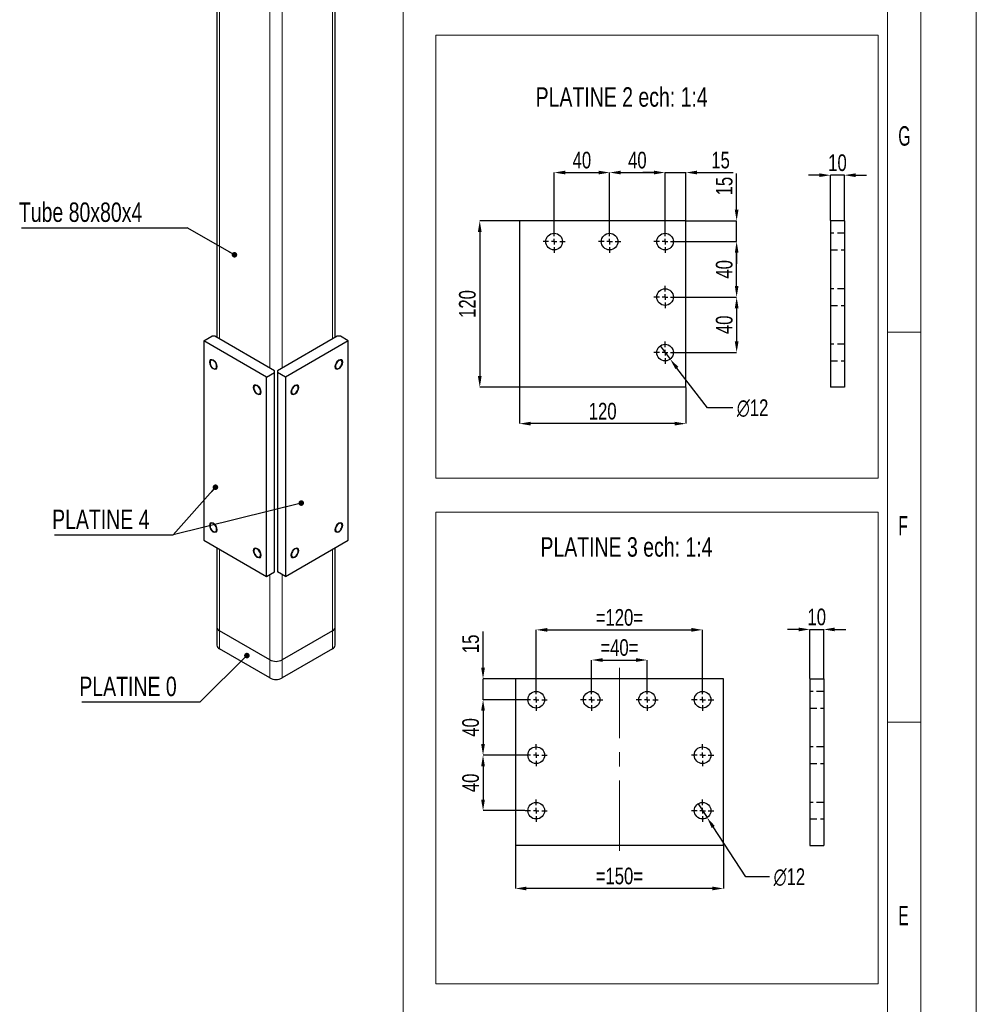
# Model space of a CAD drawing. Header units: millimetres. Extents: x 0 to 841, y 0 to 594.
# Tile 12 of 13: x 669 to 841, y 316 to 494. Entities that reach past the tile are written whole.
import ezdxf

# ---------------------------------------------------------------- set-up
doc = ezdxf.new("R2010")
doc.units = ezdxf.units.MM
doc.header["$PDSIZE"] = -1
doc.linetypes.add('CENTERX2', pattern=[20.32, 12.7, -2.54, 2.54, -2.54])
doc.linetypes.add('HIDDEN', pattern=[1.905, 1.27, -0.635])
for name, color, linetype in [('COTES', 1, 'Continuous'), ('NOTES', 6, 'Continuous'), ('TRAIT-FINS', 9, 'Continuous'), ('TRAIT-MIXTES', 3, 'CENTERX2'), ('TRAIT-TIRET', 2, 'HIDDEN')]:
    doc.layers.add(name, color=color, linetype=linetype)
doc.layers.add('TRAIT-FORT', color=4, linetype='Continuous', lineweight=25)
doc.styles.add('SLDTEXTSTYLE0', font='TXT', dxfattribs={"width": 0.75})
doc.styles.add('SLDTEXTSTYLE1', font='TXT', dxfattribs={"width": 0.605})
doc.dimstyles.new('SLDDIMSTYLE1', dxfattribs={"dimtxt": 3, "dimasz": 2, "dimexe": 0, "dimexo": 0.0625, "dimgap": 0.75, "dimtad": 1, "dimlfac": 4, "dimrnd": 1e-09, "dimzin": 12, "dimdsep": 46, "dimtxsty": 'SLDTEXTSTYLE0', "dimsah": 1, "dimcen": 0.09, "dimadec": 0, "dimazin": 3, "dimtfac": 1, "dimtofl": 0, "dimtmove": 0, "dimatfit": 3, "dimfxl": 1, "dimfrac": 2, "dimtolj": 1, "dimtzin": 12, "dimarcsym": 0})
doc.dimstyles.new('SLDDIMSTYLE2', dxfattribs={"dimtxt": 3, "dimasz": 2, "dimexe": 0, "dimexo": 0.0625, "dimgap": 0.75, "dimtad": 1, "dimlfac": 4, "dimrnd": 1e-09, "dimzin": 12, "dimdsep": 46, "dimtxsty": 'SLDTEXTSTYLE0', "dimsah": 1, "dimcen": 0.09, "dimadec": 0, "dimazin": 3, "dimtfac": 1, "dimtmove": 0, "dimatfit": 0, "dimfxl": 1, "dimfrac": 2, "dimtolj": 1, "dimtzin": 12, "dimarcsym": 0})
doc.dimstyles.new('SLDDIMSTYLE3', dxfattribs={"dimtxt": 3, "dimasz": 2, "dimexe": 0, "dimexo": 0.0625, "dimgap": 0.75, "dimtad": 0, "dimtih": 1, "dimtoh": 1, "dimlfac": 4, "dimrnd": 1e-09, "dimzin": 12, "dimdsep": 46, "dimtxsty": 'SLDTEXTSTYLE0', "dimblk1": 'NONE', "dimsah": 1, "dimcen": 0, "dimadec": 0, "dimazin": 3, "dimtfac": 1, "dimtmove": 0, "dimatfit": 3, "dimldrblk": 'NONE', "dimfxl": 1, "dimfrac": 2, "dimtolj": 1, "dimtzin": 12, "dimarcsym": 0})
doc.dimstyles.new('SLDDIMSTYLE9', dxfattribs={"dimtxt": 0.18, "dimasz": 1, "dimexe": 0, "dimexo": 0.0625, "dimgap": 0, "dimtad": 0, "dimtih": 1, "dimtoh": 1, "dimdec": 0, "dimrnd": 1e-09, "dimzin": 0, "dimdsep": 46, "dimtxsty": 'Standard', "dimblk1": 'DOT', "dimblk2": 'DOT', "dimsah": 1, "dimcen": 0.09, "dimadec": 0, "dimazin": 0, "dimtfac": 1, "dimtdec": 0, "dimtofl": 0, "dimtmove": 0, "dimatfit": 3, "dimldrblk": 'DOT', "dimfxl": 1, "dimfrac": 2, "dimtolj": 1, "dimtzin": 0, "dimarcsym": 0})

# ---------------------------------------------------------------- blocks, each defined once
blk = doc.blocks.new('_D_65')
at = {"layer": 'COTES', "color": 0, "lineweight": -2, "transparency": 16777216}
for p, q in [((764.89, 455.84), (764.89, 466.22)), ((766.89, 466.22), (772.89, 466.22)), ((774.89, 455.84), (774.89, 466.22))]:
    blk.add_line(p, q, dxfattribs=at)
at = {"layer": 'COTES', "color": 0, "transparency": 16777216}
for points in [[(766.89, 466.56), (766.89, 465.89), (764.89, 466.22)], [(772.89, 466.56), (772.89, 465.89), (774.89, 466.22)]]:
    blk.add_solid(points, dxfattribs=at)
at = {"layer": 'Defpoints', "color": 0, "transparency": 16777216}
for p in [(774.89, 466.22), (764.89, 455.78), (774.89, 455.78)]:
    blk.add_point(p, dxfattribs=at)
at = {"layer": 'COTES', "color": 0, "transparency": 16777216, "insert": (769.89, 469.97), "char_height": 3, "attachment_point": 2, "style": 'SLDTEXTSTYLE0'}
blk.add_mtext('\\A1;40', dxfattribs=at)
blk = doc.blocks.new('_D_66')
at = {"layer": 'COTES', "color": 0, "lineweight": -2, "transparency": 16777216}
for p, q in [((774.89, 455.84), (774.89, 466.22)), ((776.89, 466.22), (782.89, 466.22)), ((784.89, 455.84), (784.89, 466.22))]:
    blk.add_line(p, q, dxfattribs=at)
at = {"layer": 'COTES', "color": 0, "transparency": 16777216}
for points in [[(776.89, 466.56), (776.89, 465.89), (774.89, 466.22)], [(782.89, 466.56), (782.89, 465.89), (784.89, 466.22)]]:
    blk.add_solid(points, dxfattribs=at)
at = {"layer": 'Defpoints', "color": 0, "transparency": 16777216}
for p in [(784.89, 466.22), (774.89, 455.78), (784.89, 455.78)]:
    blk.add_point(p, dxfattribs=at)
at = {"layer": 'COTES', "color": 0, "transparency": 16777216, "insert": (779.89, 469.97), "char_height": 3, "attachment_point": 2, "style": 'SLDTEXTSTYLE0'}
blk.add_mtext('\\A1;40', dxfattribs=at)
blk = doc.blocks.new('_D_67')
at = {"layer": 'COTES', "color": 0, "lineweight": -2, "transparency": 16777216}
for p, q in [((782.89, 466.22), (780.89, 466.22)), ((784.89, 455.84), (784.89, 466.22)), ((784.89, 466.22), (788.64, 466.22)), ((788.64, 457.59), (788.64, 466.22)), ((790.64, 466.22), (797.14, 466.22))]:
    blk.add_line(p, q, dxfattribs=at)
at = {"layer": 'COTES', "color": 0, "transparency": 16777216}
for points in [[(782.89, 466.56), (782.89, 465.89), (784.89, 466.22)], [(790.64, 466.56), (790.64, 465.89), (788.64, 466.22)]]:
    blk.add_solid(points, dxfattribs=at)
at = {"layer": 'Defpoints', "color": 0, "transparency": 16777216}
for p in [(788.64, 466.22), (788.64, 457.53), (784.89, 455.78)]:
    blk.add_point(p, dxfattribs=at)
at = {"layer": 'COTES', "color": 0, "transparency": 16777216, "insert": (794.89, 469.97), "char_height": 3, "attachment_point": 2, "style": 'SLDTEXTSTYLE0'}
blk.add_mtext('\\A1;15', dxfattribs=at)
blk = doc.blocks.new('_D_68')
at = {"layer": 'COTES', "color": 0, "lineweight": -2, "transparency": 16777216}
for p, q in [((786.95, 443.78), (797.79, 443.78)), ((797.79, 441.78), (797.79, 435.78)), ((786.95, 433.78), (797.79, 433.78))]:
    blk.add_line(p, q, dxfattribs=at)
at = {"layer": 'COTES', "color": 0, "transparency": 16777216}
for points in [[(797.46, 441.78), (798.13, 441.78), (797.79, 443.78)], [(797.46, 435.78), (798.13, 435.78), (797.79, 433.78)]]:
    blk.add_solid(points, dxfattribs=at)
at = {"layer": 'Defpoints', "color": 0, "transparency": 16777216}
for p in [(786.89, 443.78), (786.89, 433.78), (797.79, 433.78)]:
    blk.add_point(p, dxfattribs=at)
at = {"layer": 'COTES', "color": 0, "transparency": 16777216, "insert": (794.04, 438.78), "char_height": 3, "attachment_point": 2, "rotation": 90, "style": 'SLDTEXTSTYLE0'}
blk.add_mtext('\\A1;40', dxfattribs=at)
blk = doc.blocks.new('_D_69')
at = {"layer": 'COTES', "color": 0, "lineweight": -2, "transparency": 16777216}
for p, q in [((786.95, 453.78), (797.79, 453.78)), ((797.79, 445.78), (797.79, 451.78)), ((786.95, 443.78), (797.79, 443.78))]:
    blk.add_line(p, q, dxfattribs=at)
at = {"layer": 'COTES', "color": 0, "transparency": 16777216}
for points in [[(797.46, 451.78), (798.13, 451.78), (797.79, 453.78)], [(797.46, 445.78), (798.13, 445.78), (797.79, 443.78)]]:
    blk.add_solid(points, dxfattribs=at)
at = {"layer": 'Defpoints', "color": 0, "transparency": 16777216}
for p in [(786.89, 453.78), (797.79, 453.78), (786.89, 443.78)]:
    blk.add_point(p, dxfattribs=at)
at = {"layer": 'COTES', "color": 0, "transparency": 16777216, "insert": (794.04, 448.78), "char_height": 3, "attachment_point": 2, "rotation": 90, "style": 'SLDTEXTSTYLE0'}
blk.add_mtext('\\A1;40', dxfattribs=at)
blk = doc.blocks.new('_D_70')
at = {"layer": 'COTES', "color": 0, "lineweight": -2, "transparency": 16777216}
for p, q in [((797.79, 459.53), (797.79, 466.03)), ((788.7, 457.53), (797.79, 457.53)), ((797.79, 453.78), (797.79, 457.53)), ((786.95, 453.78), (797.79, 453.78)), ((797.79, 451.78), (797.79, 449.78))]:
    blk.add_line(p, q, dxfattribs=at)
at = {"layer": 'COTES', "color": 0, "transparency": 16777216}
for points in [[(797.46, 459.53), (798.13, 459.53), (797.79, 457.53)], [(797.46, 451.78), (798.13, 451.78), (797.79, 453.78)]]:
    blk.add_solid(points, dxfattribs=at)
at = {"layer": 'Defpoints', "color": 0, "transparency": 16777216}
for p in [(788.64, 457.53), (786.89, 453.78), (797.79, 453.78)]:
    blk.add_point(p, dxfattribs=at)
at = {"layer": 'COTES', "color": 0, "transparency": 16777216, "insert": (794.04, 463.78), "char_height": 3, "attachment_point": 2, "rotation": 90, "style": 'SLDTEXTSTYLE0'}
blk.add_mtext('\\A1;15', dxfattribs=at)
blk = doc.blocks.new('_D_71')
at = {"layer": 'COTES', "color": 0, "lineweight": -2, "transparency": 16777216}
for p, q in [((758.58, 457.53), (751.48, 457.53)), ((751.48, 455.53), (751.48, 429.53)), ((758.58, 427.53), (751.48, 427.53))]:
    blk.add_line(p, q, dxfattribs=at)
at = {"layer": 'COTES', "color": 0, "transparency": 16777216}
for points in [[(751.14, 455.53), (751.81, 455.53), (751.48, 457.53)], [(751.14, 429.53), (751.81, 429.53), (751.48, 427.53)]]:
    blk.add_solid(points, dxfattribs=at)
at = {"layer": 'Defpoints', "color": 0, "transparency": 16777216}
for p in [(758.64, 457.53), (751.48, 427.53), (758.64, 427.53)]:
    blk.add_point(p, dxfattribs=at)
at = {"layer": 'COTES', "color": 0, "transparency": 16777216, "insert": (747.73, 442.53), "char_height": 3, "attachment_point": 2, "rotation": 90, "style": 'SLDTEXTSTYLE0'}
blk.add_mtext('\\A1;120', dxfattribs=at)
blk = doc.blocks.new('_D_72')
at = {"layer": 'COTES', "color": 0, "lineweight": -2, "transparency": 16777216}
for p, q in [((758.64, 427.47), (758.64, 420.97)), ((788.64, 427.47), (788.64, 420.97)), ((786.64, 420.97), (760.64, 420.97))]:
    blk.add_line(p, q, dxfattribs=at)
at = {"layer": 'COTES', "color": 0, "transparency": 16777216}
for points in [[(760.64, 421.31), (760.64, 420.64), (758.64, 420.97)], [(786.64, 421.31), (786.64, 420.64), (788.64, 420.97)]]:
    blk.add_solid(points, dxfattribs=at)
at = {"layer": 'Defpoints', "color": 0, "transparency": 16777216}
for p in [(758.64, 427.53), (788.64, 427.53), (758.64, 420.97)]:
    blk.add_point(p, dxfattribs=at)
at = {"layer": 'COTES', "color": 0, "transparency": 16777216, "insert": (773.64, 424.72), "char_height": 3, "attachment_point": 2, "style": 'SLDTEXTSTYLE0'}
blk.add_mtext('\\A1;120', dxfattribs=at)
blk = doc.blocks.new('_D_73')
at = {"layer": 'COTES', "color": 0, "lineweight": -2, "transparency": 16777216}
for p, q in [((783.98, 434.97), (785.8, 432.59)), ((792.51, 423.85), (787.02, 431)), ((797.08, 423.85), (792.51, 423.85))]:
    blk.add_line(p, q, dxfattribs=at)
at = {"layer": 'COTES', "color": 0, "transparency": 16777216}
blk.add_solid([(787.28, 431.21), (786.76, 430.8), (785.8, 432.59)], dxfattribs=at)
at = {"layer": 'Defpoints', "color": 0, "transparency": 16777216}
for p in [(783.98, 434.97), (785.8, 432.59)]:
    blk.add_point(p, dxfattribs=at)
at = {"layer": 'COTES', "color": 0, "transparency": 16777216, "insert": (797.83, 425.35), "char_height": 3, "attachment_point": 1, "style": 'SLDTEXTSTYLE0'}
blk.add_mtext('\\A1;∅12', dxfattribs=at)
blk = doc.blocks.new('_NONE')
blk = doc.blocks.new('SW_CENTERMARKSYMBOL_57')
at = {"layer": 'TRAIT-MIXTES', "color": 0}
for p, q in [((0, 1), (0, 2)), ((-1, 0), (-2, 0)), ((0, 0), (-0.5, 0)), ((0, 0), (0, 0.5)), ((0, 0), (0, -0.5)), ((0, 0), (0.5, 0)), ((1, 0), (2, 0)), ((0, -1), (0, -2))]:
    blk.add_line(p, q, dxfattribs=at)
blk = doc.blocks.new('SW_CENTERMARKSYMBOL_58')
at = {"layer": 'TRAIT-MIXTES', "color": 0}
for p, q in [((0, 1), (0, 2)), ((-1, 0), (-2, 0)), ((0, 0), (-0.5, 0)), ((0, 0), (0, 0.5)), ((0, 0), (0, -0.5)), ((0, 0), (0.5, 0)), ((1, 0), (2, 0)), ((0, -1), (0, -2))]:
    blk.add_line(p, q, dxfattribs=at)
blk = doc.blocks.new('SW_CENTERMARKSYMBOL_59')
at = {"layer": 'TRAIT-MIXTES', "color": 0}
for p, q in [((0, 1), (0, 2)), ((-1, 0), (-2, 0)), ((0, 0), (-0.5, 0)), ((0, 0), (0, 0.5)), ((0, 0), (0, -0.5)), ((0, 0), (0.5, 0)), ((1, 0), (2, 0)), ((0, -1), (0, -2))]:
    blk.add_line(p, q, dxfattribs=at)
blk = doc.blocks.new('SW_CENTERMARKSYMBOL_60')
at = {"layer": 'TRAIT-MIXTES', "color": 0}
for p, q in [((0, 1), (0, 2)), ((-1, 0), (-2, 0)), ((0, 0), (-0.5, 0)), ((0, 0), (0, 0.5)), ((0, 0), (0, -0.5)), ((0, 0), (0.5, 0)), ((1, 0), (2, 0)), ((0, -1), (0, -2))]:
    blk.add_line(p, q, dxfattribs=at)
blk = doc.blocks.new('SW_CENTERMARKSYMBOL_61')
at = {"layer": 'TRAIT-MIXTES', "color": 0}
for p, q in [((0, 1), (0, 2)), ((-1, 0), (-2, 0)), ((0, 0), (-0.5, 0)), ((0, 0), (0, 0.5)), ((0, 0), (0, -0.5)), ((0, 0), (0.5, 0)), ((1, 0), (2, 0)), ((0, -1), (0, -2))]:
    blk.add_line(p, q, dxfattribs=at)
blk = doc.blocks.new('_D_74')
at = {"layer": 'COTES', "color": 0, "lineweight": -2, "transparency": 16777216}
for p, q in [((771.65, 373.29), (771.65, 378.38)), ((773.65, 378.38), (779.65, 378.38)), ((781.65, 373.29), (781.65, 378.38))]:
    blk.add_line(p, q, dxfattribs=at)
at = {"layer": 'COTES', "color": 0, "transparency": 16777216}
for points in [[(773.65, 378.71), (773.65, 378.04), (771.65, 378.38)], [(779.65, 378.71), (779.65, 378.04), (781.65, 378.38)]]:
    blk.add_solid(points, dxfattribs=at)
at = {"layer": 'Defpoints', "color": 0, "transparency": 16777216}
for p in [(781.65, 378.38), (771.65, 373.23), (781.65, 373.23)]:
    blk.add_point(p, dxfattribs=at)
at = {"layer": 'COTES', "color": 0, "transparency": 16777216, "insert": (776.65, 382.13), "char_height": 3, "attachment_point": 2, "style": 'SLDTEXTSTYLE0'}
blk.add_mtext('\\A1;=40=', dxfattribs=at)
blk = doc.blocks.new('_D_75')
at = {"layer": 'COTES', "color": 0, "lineweight": -2, "transparency": 16777216}
for p, q in [((761.65, 373.29), (761.65, 383.81)), ((763.65, 383.81), (789.65, 383.81)), ((791.65, 373.29), (791.65, 383.81))]:
    blk.add_line(p, q, dxfattribs=at)
at = {"layer": 'COTES', "color": 0, "transparency": 16777216}
for points in [[(763.65, 384.15), (763.65, 383.48), (761.65, 383.81)], [(789.65, 384.15), (789.65, 383.48), (791.65, 383.81)]]:
    blk.add_solid(points, dxfattribs=at)
at = {"layer": 'Defpoints', "color": 0, "transparency": 16777216}
for p in [(791.65, 383.81), (761.65, 373.23), (791.65, 373.23)]:
    blk.add_point(p, dxfattribs=at)
at = {"layer": 'COTES', "color": 0, "transparency": 16777216, "insert": (776.65, 387.56), "char_height": 3, "attachment_point": 2, "style": 'SLDTEXTSTYLE0'}
blk.add_mtext('\\A1;=120=', dxfattribs=at)
blk = doc.blocks.new('_D_76')
at = {"layer": 'COTES', "color": 0, "lineweight": -2, "transparency": 16777216}
for p, q in [((757.9, 344.91), (757.9, 337.21)), ((795.4, 344.91), (795.4, 337.21)), ((793.4, 337.21), (759.9, 337.21))]:
    blk.add_line(p, q, dxfattribs=at)
at = {"layer": 'COTES', "color": 0, "transparency": 16777216}
for points in [[(759.9, 337.54), (759.9, 336.87), (757.9, 337.21)], [(793.4, 337.54), (793.4, 336.87), (795.4, 337.21)]]:
    blk.add_solid(points, dxfattribs=at)
at = {"layer": 'Defpoints', "color": 0, "transparency": 16777216}
for p in [(757.9, 344.98), (795.4, 344.98), (757.9, 337.21)]:
    blk.add_point(p, dxfattribs=at)
at = {"layer": 'COTES', "color": 0, "transparency": 16777216, "insert": (776.65, 340.96), "char_height": 3, "attachment_point": 2, "style": 'SLDTEXTSTYLE0'}
blk.add_mtext('\\A1;=150=', dxfattribs=at)
blk = doc.blocks.new('_D_77')
at = {"layer": 'COTES', "color": 0, "lineweight": -2, "transparency": 16777216}
for p, q in [((752.07, 376.98), (752.07, 383.54)), ((757.84, 374.98), (752.07, 374.98)), ((752.07, 371.23), (752.07, 374.98)), ((759.59, 371.23), (752.07, 371.23)), ((752.07, 369.23), (752.07, 367.23))]:
    blk.add_line(p, q, dxfattribs=at)
at = {"layer": 'COTES', "color": 0, "transparency": 16777216}
for points in [[(751.73, 376.98), (752.4, 376.98), (752.07, 374.98)], [(751.73, 369.23), (752.4, 369.23), (752.07, 371.23)]]:
    blk.add_solid(points, dxfattribs=at)
at = {"layer": 'Defpoints', "color": 0, "transparency": 16777216}
for p in [(752.07, 374.98), (757.9, 374.98), (759.65, 371.23)]:
    blk.add_point(p, dxfattribs=at)
at = {"layer": 'COTES', "color": 0, "transparency": 16777216, "insert": (748.32, 381.29), "char_height": 3, "attachment_point": 2, "rotation": 90, "style": 'SLDTEXTSTYLE0'}
blk.add_mtext('\\A1;15', dxfattribs=at)
blk = doc.blocks.new('_D_78')
at = {"layer": 'COTES', "color": 0, "lineweight": -2, "transparency": 16777216}
for p, q in [((759.59, 371.23), (752.07, 371.23)), ((752.07, 369.23), (752.07, 363.23)), ((759.59, 361.23), (752.07, 361.23))]:
    blk.add_line(p, q, dxfattribs=at)
at = {"layer": 'COTES', "color": 0, "transparency": 16777216}
for points in [[(751.73, 369.23), (752.4, 369.23), (752.07, 371.23)], [(751.73, 363.23), (752.4, 363.23), (752.07, 361.23)]]:
    blk.add_solid(points, dxfattribs=at)
at = {"layer": 'Defpoints', "color": 0, "transparency": 16777216}
for p in [(759.65, 371.23), (752.07, 361.23), (759.65, 361.23)]:
    blk.add_point(p, dxfattribs=at)
at = {"layer": 'COTES', "color": 0, "transparency": 16777216, "insert": (748.32, 366.23), "char_height": 3, "attachment_point": 2, "rotation": 90, "style": 'SLDTEXTSTYLE0'}
blk.add_mtext('\\A1;40', dxfattribs=at)
blk = doc.blocks.new('_D_79')
at = {"layer": 'COTES', "color": 0, "lineweight": -2, "transparency": 16777216}
for p, q in [((759.59, 361.23), (752.07, 361.23)), ((752.07, 359.23), (752.07, 353.23)), ((759.59, 351.23), (752.07, 351.23))]:
    blk.add_line(p, q, dxfattribs=at)
at = {"layer": 'COTES', "color": 0, "transparency": 16777216}
for points in [[(751.73, 359.23), (752.4, 359.23), (752.07, 361.23)], [(751.73, 353.23), (752.4, 353.23), (752.07, 351.23)]]:
    blk.add_solid(points, dxfattribs=at)
at = {"layer": 'Defpoints', "color": 0, "transparency": 16777216}
for p in [(759.65, 361.23), (752.07, 351.23), (759.65, 351.23)]:
    blk.add_point(p, dxfattribs=at)
at = {"layer": 'COTES', "color": 0, "transparency": 16777216, "insert": (748.32, 356.23), "char_height": 3, "attachment_point": 2, "rotation": 90, "style": 'SLDTEXTSTYLE0'}
blk.add_mtext('\\A1;40', dxfattribs=at)
blk = doc.blocks.new('_D_80')
at = {"layer": 'COTES', "color": 0, "lineweight": -2, "transparency": 16777216}
for p, q in [((790.83, 352.48), (792.47, 349.97)), ((799.43, 339.33), (793.57, 348.3)), ((803.71, 339.33), (799.43, 339.33))]:
    blk.add_line(p, q, dxfattribs=at)
at = {"layer": 'COTES', "color": 0, "transparency": 16777216}
blk.add_solid([(793.85, 348.48), (793.29, 348.11), (792.47, 349.97)], dxfattribs=at)
at = {"layer": 'Defpoints', "color": 0, "transparency": 16777216}
for p in [(790.83, 352.48), (792.47, 349.97)]:
    blk.add_point(p, dxfattribs=at)
at = {"layer": 'COTES', "color": 0, "transparency": 16777216, "insert": (804.46, 340.83), "char_height": 3, "attachment_point": 1, "style": 'SLDTEXTSTYLE0'}
blk.add_mtext('\\A1;∅12', dxfattribs=at)
blk = doc.blocks.new('SW_CENTERMARKSYMBOL_62')
at = {"layer": 'TRAIT-MIXTES', "color": 0}
for p, q in [((0, 1), (0, 2)), ((-1, 0), (-2, 0)), ((0, 0), (-0.5, 0)), ((0, 0), (0, 0.5)), ((0, 0), (0, -0.5)), ((0, 0), (0.5, 0)), ((1, 0), (2, 0)), ((0, -1), (0, -2))]:
    blk.add_line(p, q, dxfattribs=at)
blk = doc.blocks.new('SW_CENTERMARKSYMBOL_63')
at = {"layer": 'TRAIT-MIXTES', "color": 0}
for p, q in [((0, 1), (0, 2)), ((-1, 0), (-2, 0)), ((0, 0), (-0.5, 0)), ((0, 0), (0, 0.5)), ((0, 0), (0, -0.5)), ((0, 0), (0.5, 0)), ((1, 0), (2, 0)), ((0, -1), (0, -2))]:
    blk.add_line(p, q, dxfattribs=at)
blk = doc.blocks.new('SW_CENTERMARKSYMBOL_64')
at = {"layer": 'TRAIT-MIXTES', "color": 0}
for p, q in [((0, 1), (0, 2)), ((-1, 0), (-2, 0)), ((0, 0), (-0.5, 0)), ((0, 0), (0, 0.5)), ((0, 0), (0, -0.5)), ((0, 0), (0.5, 0)), ((1, 0), (2, 0)), ((0, -1), (0, -2))]:
    blk.add_line(p, q, dxfattribs=at)
blk = doc.blocks.new('SW_CENTERMARKSYMBOL_65')
at = {"layer": 'TRAIT-MIXTES', "color": 0}
for p, q in [((0, 1), (0, 2)), ((-1, 0), (-2, 0)), ((0, 0), (-0.5, 0)), ((0, 0), (0, 0.5)), ((0, 0), (0, -0.5)), ((0, 0), (0.5, 0)), ((1, 0), (2, 0)), ((0, -1), (0, -2))]:
    blk.add_line(p, q, dxfattribs=at)
blk = doc.blocks.new('SW_CENTERMARKSYMBOL_66')
at = {"layer": 'TRAIT-MIXTES', "color": 0}
for p, q in [((0, 1), (0, 2)), ((-1, 0), (-2, 0)), ((0, 0), (-0.5, 0)), ((0, 0), (0, 0.5)), ((0, 0), (0, -0.5)), ((0, 0), (0.5, 0)), ((1, 0), (2, 0)), ((0, -1), (0, -2))]:
    blk.add_line(p, q, dxfattribs=at)
blk = doc.blocks.new('SW_CENTERMARKSYMBOL_67')
at = {"layer": 'TRAIT-MIXTES', "color": 0}
for p, q in [((0, 1), (0, 2)), ((-1, 0), (-2, 0)), ((0, 0), (-0.5, 0)), ((0, 0), (0, 0.5)), ((0, 0), (0, -0.5)), ((0, 0), (0.5, 0)), ((1, 0), (2, 0)), ((0, -1), (0, -2))]:
    blk.add_line(p, q, dxfattribs=at)
blk = doc.blocks.new('SW_CENTERMARKSYMBOL_68')
at = {"layer": 'TRAIT-MIXTES', "color": 0}
for p, q in [((0, 1), (0, 2)), ((-1, 0), (-2, 0)), ((0, 0), (-0.5, 0)), ((0, 0), (0, 0.5)), ((0, 0), (0, -0.5)), ((0, 0), (0.5, 0)), ((1, 0), (2, 0)), ((0, -1), (0, -2))]:
    blk.add_line(p, q, dxfattribs=at)
blk = doc.blocks.new('SW_CENTERMARKSYMBOL_69')
at = {"layer": 'TRAIT-MIXTES', "color": 0}
for p, q in [((0, 1), (0, 2)), ((-1, 0), (-2, 0)), ((0, 0), (-0.5, 0)), ((0, 0), (0, 0.5)), ((0, 0), (0, -0.5)), ((0, 0), (0.5, 0)), ((1, 0), (2, 0)), ((0, -1), (0, -2))]:
    blk.add_line(p, q, dxfattribs=at)
blk = doc.blocks.new('SW_NOTE_25')
at = {"layer": 'NOTES', "color": 0}
blk.add_line((-21.36, 0), (0, 0), dxfattribs=at)
blk.add_line((-21.36, 0), (0, 0), dxfattribs=at)
at = {"layer": 'NOTES', "color": 0, "insert": (-21.81, 4.52), "char_height": 3.5, "attachment_point": 1, "style": 'SLDTEXTSTYLE0'}
blk.add_mtext('PLATINE 4', dxfattribs=at)
blk = doc.blocks.new('_DOT')
at = {"color": 0, "linetype": 'ByBlock', "lineweight": -2}
blk.add_line((-0.5, 0), (-1, 0), dxfattribs=at)
at = {"color": 0, "linetype": 'ByBlock', "const_width": 0.5}
blk.add_lwpolyline([(-0.25, 0, 1), (0.25, 0, 1)], format="xyb", close=True, dxfattribs=at)
blk = doc.blocks.new('SW_NOTE_26')
at = {"layer": 'NOTES', "color": 0}
blk.add_line((-21.36, 0), (0, 0), dxfattribs=at)
at = {"layer": 'NOTES', "color": 0, "insert": (-21.81, 4.52), "char_height": 3.5, "attachment_point": 1, "style": 'SLDTEXTSTYLE0'}
blk.add_mtext('PLATINE 0', dxfattribs=at)
blk = doc.blocks.new('SW_NOTE_27')
at = {"layer": 'NOTES', "color": 0}
blk.add_line((-29.87, 0), (0, 0), dxfattribs=at)
at = {"layer": 'NOTES', "color": 0, "insert": (-30.36, 4.56), "char_height": 3.5, "attachment_point": 1, "style": 'SLDTEXTSTYLE0'}
blk.add_mtext('Tube 80x80x4', dxfattribs=at)
blk = doc.blocks.new('_D_121')
at = {"layer": 'COTES', "color": 0, "lineweight": -2, "transparency": 16777216}
for p, q in [((812.72, 465.75), (810.72, 465.75)), ((814.72, 457.59), (814.72, 465.75)), ((817.22, 465.75), (814.72, 465.75)), ((817.22, 457.59), (817.22, 465.75)), ((819.22, 465.75), (821.22, 465.75))]:
    blk.add_line(p, q, dxfattribs=at)
at = {"layer": 'COTES', "color": 0, "transparency": 16777216}
for points in [[(812.72, 466.08), (812.72, 465.42), (814.72, 465.75)], [(819.22, 466.08), (819.22, 465.42), (817.22, 465.75)]]:
    blk.add_solid(points, dxfattribs=at)
at = {"layer": 'Defpoints', "color": 0, "transparency": 16777216}
for p in [(814.72, 465.75), (814.72, 457.53), (817.22, 457.53)]:
    blk.add_point(p, dxfattribs=at)
at = {"layer": 'COTES', "color": 0, "transparency": 16777216, "insert": (815.97, 469.5), "char_height": 3, "attachment_point": 2, "style": 'SLDTEXTSTYLE0'}
blk.add_mtext('\\A1;10', dxfattribs=at)
blk = doc.blocks.new('_D_122')
at = {"layer": 'COTES', "color": 0, "lineweight": -2, "transparency": 16777216}
for p, q in [((808.98, 383.89), (806.98, 383.89)), ((810.98, 375.04), (810.98, 383.89)), ((810.98, 383.89), (813.48, 383.89)), ((813.48, 375.04), (813.48, 383.89)), ((815.48, 383.89), (817.48, 383.89))]:
    blk.add_line(p, q, dxfattribs=at)
at = {"layer": 'COTES', "color": 0, "transparency": 16777216}
for points in [[(808.98, 384.22), (808.98, 383.55), (810.98, 383.89)], [(815.48, 384.22), (815.48, 383.55), (813.48, 383.89)]]:
    blk.add_solid(points, dxfattribs=at)
at = {"layer": 'Defpoints', "color": 0, "transparency": 16777216}
for p in [(813.48, 383.89), (810.98, 374.98), (813.48, 374.98)]:
    blk.add_point(p, dxfattribs=at)
at = {"layer": 'COTES', "color": 0, "transparency": 16777216, "insert": (812.23, 387.64), "char_height": 3, "attachment_point": 2, "style": 'SLDTEXTSTYLE0'}
blk.add_mtext('\\A1;10', dxfattribs=at)

msp = doc.modelspace()

# ---------------------------------------------------------------- linework, layer by layer
at = {"lineweight": 18}
for p, q in [((841.001, -0.0569), (841.001, 593.9431)), ((831.001, 9.9431), (831.001, 583.9431)), ((737.6671, 578), (737.6671, 305.8674)), ((825.001, 15.9431), (825.001, 577.9431)), ((823.286, 490.993), (743.5512, 490.993)), ((743.5512, 411.1628), (743.5512, 490.993)), ((823.286, 411.1628), (823.286, 490.993)), ((831.001, 437.4431), (825.001, 437.4431)), ((823.286, 411.1628), (743.5512, 411.1628)), ((823.286, 405.022), (743.5512, 405.022)), ((743.5512, 320.0386), (743.5512, 405.022)), ((823.286, 320.0386), (823.286, 405.022)), ((831.001, 367.1931), (825.001, 367.1931)), ((823.286, 320.0386), (743.5512, 320.0386))]:
    msp.add_line(p, q, dxfattribs=at)
at = {"layer": 'TRAIT-FINS', "lineweight": 18}
for p, q in [((704.5692, 436.2229), (704.5692, 507.2629)), ((724.9338, 436.2229), (724.9338, 507.2629)), ((713.6201, 430.9979), (713.6201, 502.0379)), ((715.8829, 430.9979), (715.8829, 502.0379)), ((704.5692, 383.6377), (704.5692, 398.3357)), ((724.9338, 383.6377), (724.9338, 398.3357)), ((713.6201, 378.4127), (713.6201, 393.7638)), ((715.8829, 378.4127), (715.8829, 393.7638)), ((704.5692, 380.3715), (704.5692, 383.6377)), ((724.9338, 380.3715), (724.9338, 383.6377)), ((713.6201, 375.1465), (713.6201, 378.4127)), ((715.8829, 375.1465), (715.8829, 378.4127))]:
    msp.add_line(p, q, dxfattribs=at)
at = {"layer": 'TRAIT-FINS', "lineweight": 18, "flags": 128}
for points in [[(704.1449, 431.2423), (704.0911, 430.9609), (703.9378, 430.7845), (703.7084, 430.7399), (703.4378, 430.8339), (703.1672, 431.0523), (702.9378, 431.3617), (702.7845, 431.7151), (702.7307, 432.0587), (702.7845, 432.3401), (702.9378, 432.5165), (703.1672, 432.5611), (703.4378, 432.467), (703.7084, 432.2486), (703.9378, 431.9392), (704.0911, 431.5858), (704.1449, 431.2423)], [(726.7723, 432.0587), (726.7185, 431.7151), (726.5652, 431.3617), (726.3358, 431.0523), (726.0652, 430.8339), (725.7946, 430.7399), (725.5652, 430.7845), (725.4119, 430.9609), (725.3581, 431.2423), (725.4119, 431.5858), (725.5652, 431.9392), (725.7946, 432.2486), (726.0652, 432.467), (726.3358, 432.5611), (726.5652, 432.5165), (726.7185, 432.3401), (726.7723, 432.0587)], [(712.0645, 426.6704), (712.0107, 426.389), (711.8574, 426.2126), (711.628, 426.168), (711.3574, 426.262), (711.0868, 426.4804), (710.8574, 426.7899), (710.7041, 427.1432), (710.6503, 427.4868), (710.7041, 427.7682), (710.8574, 427.9446), (711.0868, 427.9892), (711.3574, 427.8951), (711.628, 427.6768), (711.8574, 427.3673), (712.0107, 427.0139), (712.0645, 426.6704)], [(718.8527, 427.4868), (718.7989, 427.1432), (718.6456, 426.7899), (718.4162, 426.4804), (718.1456, 426.262), (717.875, 426.168), (717.6456, 426.2126), (717.4923, 426.389), (717.4385, 426.6704), (717.4923, 427.0139), (717.6456, 427.3673), (717.875, 427.6768), (718.1456, 427.8951), (718.4162, 427.9892), (718.6456, 427.9446), (718.7989, 427.7682), (718.8527, 427.4868)], [(704.1449, 401.8468), (704.0911, 401.5654), (703.9378, 401.389), (703.7084, 401.3444), (703.4378, 401.4385), (703.1672, 401.6568), (702.9378, 401.9663), (702.7845, 402.3197), (702.7307, 402.6632), (702.7845, 402.9446), (702.9378, 403.121), (703.1672, 403.1656), (703.4378, 403.0715), (703.7084, 402.8532), (703.9378, 402.5437), (704.0911, 402.1904), (704.1449, 401.8468)], [(726.7723, 402.6632), (726.7185, 402.3197), (726.5652, 401.9663), (726.3358, 401.6568), (726.0652, 401.4385), (725.7946, 401.3444), (725.5652, 401.389), (725.4119, 401.5654), (725.3581, 401.8468), (725.4119, 402.1904), (725.5652, 402.5437), (725.7946, 402.8532), (726.0652, 403.0715), (726.3358, 403.1656), (726.5652, 403.121), (726.7185, 402.9446), (726.7723, 402.6632)], [(712.0645, 397.2749), (712.0107, 396.9935), (711.8574, 396.8171), (711.628, 396.7725), (711.3574, 396.8666), (711.0868, 397.0849), (710.8574, 397.3944), (710.7041, 397.7478), (710.6503, 398.0913), (710.7041, 398.3727), (710.8574, 398.5491), (711.0868, 398.5937), (711.3574, 398.4997), (711.628, 398.2813), (711.8574, 397.9719), (712.0107, 397.6185), (712.0645, 397.2749)], [(718.8527, 398.0913), (718.7989, 397.7478), (718.6456, 397.3944), (718.4162, 397.0849), (718.1456, 396.8666), (717.875, 396.7725), (717.6456, 396.8171), (717.4923, 396.9935), (717.4385, 397.2749), (717.4923, 397.6185), (717.6456, 397.9719), (717.875, 398.2813), (718.1456, 398.4997), (718.4162, 398.5937), (718.6456, 398.5491), (718.7989, 398.3727), (718.8527, 398.0913)]]:
    msp.add_lwpolyline(points, dxfattribs=at)
at = {"layer": 'TRAIT-FORT', "lineweight": 25}
for p, q in [((704.1005, 507.5334), (704.1005, 436.4934)), ((725.4025, 436.4934), (725.4025, 507.5334)), ((788.6388, 457.5295), (758.6388, 457.5295)), ((758.6388, 457.5295), (758.6388, 427.5295)), ((788.6388, 427.5295), (788.6388, 457.5295)), ((814.7244, 457.5295), (814.7244, 427.5295)), ((817.2244, 457.5295), (814.7244, 457.5295)), ((817.2244, 457.5295), (817.2244, 427.5295)), ((701.7407, 435.8963), (703.1549, 436.7127)), ((703.7206, 436.7127), (703.1549, 436.7127)), ((714.4687, 430.508), (703.7206, 436.7127)), ((725.7824, 436.7127), (715.0343, 430.508)), ((726.348, 436.7127), (725.7824, 436.7127)), ((727.7623, 435.8963), (726.348, 436.7127)), ((713.0544, 429.3651), (701.7407, 435.8963)), ((701.7407, 435.8963), (701.7407, 399.9685)), ((727.7623, 435.8963), (716.4486, 429.3651)), ((727.7623, 399.9685), (727.7623, 435.8963)), ((713.0544, 429.3651), (714.4687, 430.1815)), ((714.4687, 430.1815), (714.4687, 430.508)), ((714.4687, 394.2537), (714.4687, 430.1815)), ((715.0343, 430.508), (715.0343, 430.1815)), ((716.4486, 429.3651), (715.0343, 430.1815)), ((715.0343, 430.1815), (715.0343, 394.2537)), ((713.0544, 393.4373), (713.0544, 429.3651)), ((716.4486, 429.3651), (716.4486, 393.4373)), ((788.6388, 427.5295), (758.6388, 427.5295)), ((817.2244, 427.5295), (814.7244, 427.5295)), ((701.7407, 399.9685), (713.0544, 393.4373)), ((716.4486, 393.4373), (727.7623, 399.9685)), ((704.1005, 398.6063), (704.1005, 384.2908)), ((725.4025, 384.2908), (725.4025, 398.6063)), ((713.0544, 393.4373), (714.4687, 394.2537)), ((716.4486, 393.4373), (715.0343, 394.2537)), ((704.1005, 384.2908), (704.1005, 381.0246)), ((713.6201, 378.4127), (704.5692, 383.6377)), ((724.9338, 383.6377), (715.8829, 378.4127)), ((725.4025, 381.0246), (725.4025, 384.2908)), ((713.6201, 375.1465), (704.5692, 380.3715)), ((724.9338, 380.3715), (715.8829, 375.1465)), ((795.4027, 374.9774), (757.9027, 374.9774)), ((757.9027, 374.9774), (757.9027, 344.9774)), ((795.4027, 344.9774), (795.4027, 374.9774)), ((810.9835, 374.9774), (810.9835, 344.9774)), ((810.9835, 374.9774), (813.4835, 374.9774)), ((813.4835, 374.9774), (813.4835, 344.9774)), ((795.4027, 344.9774), (757.9027, 344.9774)), ((810.9835, 344.9774), (813.4835, 344.9774))]:
    msp.add_line(p, q, dxfattribs=at)
at = {"layer": 'TRAIT-FORT', "lineweight": 25, "flags": 128}
for points in [[(704.0388, 431.3035), (704.0121, 431.5235), (703.9344, 431.7548), (703.8125, 431.9768), (703.6574, 432.1698), (703.4827, 432.3167), (703.304, 432.4043), (703.1373, 432.425), (702.9972, 432.3769), (702.8963, 432.2642), (702.8435, 432.097), (702.8435, 431.8901), (702.8963, 431.6619), (702.9972, 431.4327), (703.1373, 431.2229), (703.304, 431.051), (703.4827, 430.9324), (703.6574, 430.8776), (703.8125, 430.8915), (703.9344, 430.9728), (704.0121, 431.1143), (704.0388, 431.3035)], [(726.6662, 431.9974), (726.6395, 432.1866), (726.5618, 432.3281), (726.4399, 432.4094), (726.2848, 432.4233), (726.1101, 432.3685), (725.9315, 432.2499), (725.7647, 432.0781), (725.6246, 431.8682), (725.5237, 431.639), (725.4709, 431.4108), (725.4709, 431.2039), (725.5237, 431.0367), (725.6246, 430.924), (725.7647, 430.8759), (725.9315, 430.8966), (726.1101, 430.9843), (726.2848, 431.1312), (726.4399, 431.3242), (726.5618, 431.5462), (726.6395, 431.7775), (726.6662, 431.9974)], [(711.9584, 426.7316), (711.9317, 426.9516), (711.854, 427.1829), (711.7321, 427.4049), (711.577, 427.5979), (711.4023, 427.7448), (711.2236, 427.8325), (711.0569, 427.8532), (710.9168, 427.805), (710.8159, 427.6923), (710.7631, 427.5251), (710.7631, 427.3182), (710.8159, 427.0901), (710.9168, 426.8609), (711.0569, 426.651), (711.2236, 426.4791), (711.4023, 426.3605), (711.577, 426.3057), (711.7321, 426.3196), (711.854, 426.4009), (711.9317, 426.5425), (711.9584, 426.7316)], [(718.7467, 427.4256), (718.7199, 427.6147), (718.6422, 427.7563), (718.5204, 427.8376), (718.3652, 427.8514), (718.1905, 427.7966), (718.0119, 427.678), (717.8451, 427.5062), (717.705, 427.2963), (717.6041, 427.0671), (717.5513, 426.8389), (717.5513, 426.632), (717.6041, 426.4648), (717.705, 426.3522), (717.8451, 426.304), (718.0119, 426.3247), (718.1905, 426.4124), (718.3652, 426.5593), (718.5204, 426.7523), (718.6422, 426.9743), (718.7199, 427.2056), (718.7467, 427.4256)], [(704.0388, 401.908), (704.0121, 402.128), (703.9344, 402.3593), (703.8125, 402.5813), (703.6574, 402.7743), (703.4827, 402.9212), (703.304, 403.0089), (703.1373, 403.0296), (702.9972, 402.9814), (702.8963, 402.8688), (702.8435, 402.7015), (702.8435, 402.4947), (702.8963, 402.2665), (702.9972, 402.0373), (703.1373, 401.8274), (703.304, 401.6556), (703.4827, 401.537), (703.6574, 401.4822), (703.8125, 401.496), (703.9344, 401.5773), (704.0121, 401.7189), (704.0388, 401.908)], [(726.6662, 402.602), (726.6395, 402.7911), (726.5618, 402.9327), (726.4399, 403.014), (726.2848, 403.0279), (726.1101, 402.9731), (725.9315, 402.8545), (725.7647, 402.6826), (725.6246, 402.4727), (725.5237, 402.2435), (725.4709, 402.0154), (725.4709, 401.8085), (725.5237, 401.6413), (725.6246, 401.5286), (725.7647, 401.4804), (725.9315, 401.5011), (726.1101, 401.5888), (726.2848, 401.7357), (726.4399, 401.9287), (726.5618, 402.1507), (726.6395, 402.382), (726.6662, 402.602)], [(711.9584, 397.3361), (711.9317, 397.5561), (711.854, 397.7874), (711.7321, 398.0094), (711.577, 398.2024), (711.4023, 398.3493), (711.2236, 398.437), (711.0569, 398.4577), (710.9168, 398.4096), (710.8159, 398.2969), (710.7631, 398.1297), (710.7631, 397.9228), (710.8159, 397.6946), (710.9168, 397.4654), (711.0569, 397.2555), (711.2236, 397.0837), (711.4023, 396.9651), (711.577, 396.9103), (711.7321, 396.9241), (711.854, 397.0055), (711.9317, 397.147), (711.9584, 397.3361)], [(718.7467, 398.0301), (718.7199, 398.2193), (718.6422, 398.3608), (718.5204, 398.4421), (718.3652, 398.456), (718.1905, 398.4012), (718.0119, 398.2826), (717.8451, 398.1107), (717.705, 397.9009), (717.6041, 397.6717), (717.5513, 397.4435), (717.5513, 397.2366), (717.6041, 397.0694), (717.705, 396.9567), (717.8451, 396.9086), (718.0119, 396.9293), (718.1905, 397.0169), (718.3652, 397.1638), (718.5204, 397.3568), (718.6422, 397.5788), (718.7199, 397.8101), (718.7467, 398.0301)]]:
    msp.add_lwpolyline(points, dxfattribs=at)
at = {"layer": 'TRAIT-FORT', "lineweight": 25}
for centre in [(764.8888, 453.7795), (774.8888, 453.7795), (784.8888, 453.7795), (784.8888, 443.7795), (784.8888, 433.7795), (761.6527, 371.2274), (771.6527, 371.2274), (781.6527, 371.2274), (791.6527, 371.2274), (761.6527, 361.2274), (791.6527, 361.2274), (761.6527, 351.2274), (791.6527, 351.2274)]:
    msp.add_circle(centre, 1.5, dxfattribs=at)
for centre, radius, start, end in [((704.9013, 384.3706), 0.8047, 185.694799, 245.625342), ((724.6017, 384.3706), 0.8047, 294.374658, 354.305201), ((704.9013, 381.1045), 0.8047, 185.694799, 245.625342), ((724.6017, 381.1045), 0.8047, 294.374658, 354.305201), ((714.7515, 380.5962), 2.4592, 242.609672, 297.390328), ((714.7515, 377.33), 2.4592, 242.609672, 297.390328)]:
    msp.add_arc(centre, radius, start, end, dxfattribs=at)
at = {"layer": 'TRAIT-MIXTES', "lineweight": 18}
msp.add_line((776.6527, 376.9929), (776.6527, 342.5863), dxfattribs=at)
at = {"layer": 'TRAIT-TIRET'}
for p, q in [((817.2244, 455.2795), (814.7244, 455.2795)), ((814.7244, 452.2795), (817.2244, 452.2795)), ((817.2244, 445.2795), (814.7244, 445.2795)), ((814.7244, 442.2795), (817.2244, 442.2795)), ((817.2244, 435.2795), (814.7244, 435.2795)), ((814.7244, 432.2795), (817.2244, 432.2795)), ((813.4835, 372.7274), (810.9835, 372.7274)), ((810.9835, 369.7274), (813.4835, 369.7274)), ((813.4835, 362.7274), (810.9835, 362.7274)), ((810.9835, 359.7274), (813.4835, 359.7274)), ((813.4835, 352.7274), (810.9835, 352.7274)), ((810.9835, 349.7274), (813.4835, 349.7274))]:
    msp.add_line(p, q, dxfattribs=at)

# ---------------------------------------------------------------- block references
at = {"layer": 'NOTES'}
for name, p in [('SW_NOTE_27', (698.7448, 456.2678)), ('SW_NOTE_25', (696.1888, 400.9586)), ('SW_NOTE_26', (701.0896, 370.8535))]:
    msp.add_blockref(name, p, dxfattribs=at)
at = {"layer": 'TRAIT-MIXTES'}
for name, p in [('SW_CENTERMARKSYMBOL_57', (764.8888, 453.7795)), ('SW_CENTERMARKSYMBOL_58', (774.8888, 453.7795)), ('SW_CENTERMARKSYMBOL_59', (784.8888, 453.7795)), ('SW_CENTERMARKSYMBOL_60', (784.8888, 443.7795)), ('SW_CENTERMARKSYMBOL_61', (784.8888, 433.7795)), ('SW_CENTERMARKSYMBOL_63', (761.6527, 371.2274)), ('SW_CENTERMARKSYMBOL_64', (771.6527, 371.2274)), ('SW_CENTERMARKSYMBOL_65', (781.6527, 371.2274)), ('SW_CENTERMARKSYMBOL_66', (791.6527, 371.2274)), ('SW_CENTERMARKSYMBOL_62', (761.6527, 361.2274)), ('SW_CENTERMARKSYMBOL_67', (791.6527, 361.2274)), ('SW_CENTERMARKSYMBOL_69', (761.6527, 351.2274)), ('SW_CENTERMARKSYMBOL_68', (791.6527, 351.2274))]:
    msp.add_blockref(name, p, dxfattribs=at)

# ---------------------------------------------------------------- texts
at = {"layer": 'NOTES', "char_height": 3.5, "attachment_point": 1}
for s, insert, style in [('PLATINE 2 ech: 1:4', (761.5483, 481.5909), 'SLDTEXTSTYLE0'), ('G', (826.9344, 474.5687), 'SLDTEXTSTYLE1'), ('F', (826.9344, 404.3187), 'SLDTEXTSTYLE1'), ('PLATINE 3 ech: 1:4', (762.4166, 400.504), 'SLDTEXTSTYLE0'), ('E', (826.9344, 334.0687), 'SLDTEXTSTYLE1')]:
    msp.add_mtext(s, dxfattribs=dict(at, insert=insert, style=style))

# ---------------------------------------------------------------- dimensions: what is measured, and where the dimension line sits
at = {"layer": 'COTES'}
for base, p1, p2, dimstyle, picture, middle in [((774.8888, 466.2224), (764.8888, 455.7795), (774.8888, 455.7795), 'SLDDIMSTYLE1', '_D_65', (769.8888, 466.2224)), ((784.8888, 466.2224), (774.8888, 455.7795), (784.8888, 455.7795), 'SLDDIMSTYLE1', '_D_66', (779.8888, 466.2224)), ((788.6388, 466.2224), (784.8888, 455.7795), (788.6388, 457.5295), 'SLDDIMSTYLE2', '_D_67', (794.8888, 466.2224)), ((814.7244, 465.7488), (817.2244, 457.5295), (814.7244, 457.5295), 'SLDDIMSTYLE2', '_D_121', (815.9744, 465.7488)), ((758.6388, 420.973), (788.6388, 427.5295), (758.6388, 427.5295), 'SLDDIMSTYLE1', '_D_72', (773.6388, 420.973)), ((813.4835, 383.887), (810.9835, 374.9774), (813.4835, 374.9774), 'SLDDIMSTYLE2', '_D_122', (812.2335, 383.887))]:
    dim = msp.add_linear_dim(base=base, p1=p1, p2=p2, dimstyle=dimstyle, dxfattribs=at)
    dim.commit()
    dim.dimension.update_dxf_attribs({"geometry": picture, "text_midpoint": middle, "dimtype": 160})
for base, p1, p2, dimstyle, picture, middle in [((797.7947, 453.7795), (788.6388, 457.5295), (786.8888, 453.7795), 'SLDDIMSTYLE2', '_D_70', (797.7947, 463.7795)), ((751.4761, 427.5295), (758.6388, 457.5295), (758.6388, 427.5295), 'SLDDIMSTYLE1', '_D_71', (751.4761, 442.5295)), ((797.7947, 453.7795), (786.8888, 443.7795), (786.8888, 453.7795), 'SLDDIMSTYLE1', '_D_69', (797.7947, 448.7795)), ((797.7947, 433.7795), (786.8888, 443.7795), (786.8888, 433.7795), 'SLDDIMSTYLE1', '_D_68', (797.7947, 438.7795)), ((752.0669, 374.9774), (759.6527, 371.2274), (757.9027, 374.9774), 'SLDDIMSTYLE2', '_D_77', (752.0669, 381.2889)), ((752.0669, 361.2274), (759.6527, 371.2274), (759.6527, 361.2274), 'SLDDIMSTYLE1', '_D_78', (752.0669, 366.2274)), ((752.0669, 351.2274), (759.6527, 361.2274), (759.6527, 351.2274), 'SLDDIMSTYLE1', '_D_79', (752.0669, 356.2274))]:
    dim = msp.add_linear_dim(base=base, p1=p1, p2=p2, angle=90, dimstyle=dimstyle, dxfattribs=at)
    dim.commit()
    dim.dimension.update_dxf_attribs({"geometry": picture, "text_midpoint": middle, "dimtype": 160})
for p1, p2, picture, middle in [((783.9755, 434.9695), (785.802, 432.5896), '_D_73', (800.4512, 423.8458)), ((790.8324, 352.4832), (792.473, 349.9716), '_D_80', (807.0861, 339.327))]:
    dim = msp.add_diameter_dim_2p(p1=p1, p2=p2, dimstyle='SLDDIMSTYLE3', dxfattribs=at)
    dim.commit()
    dim.dimension.update_dxf_attribs({"geometry": picture, "text_midpoint": middle, "dimtype": 163})
for base, p1, p2, dimstyle, picture, middle in [((791.6527, 383.8134), (761.6527, 373.2274), (791.6527, 373.2274), 'SLDDIMSTYLE1', '_D_75', (776.6527, 383.8134)), ((781.6527, 378.376), (771.6527, 373.2274), (781.6527, 373.2274), 'SLDDIMSTYLE2', '_D_74', (776.6527, 378.376)), ((757.9027, 337.2067), (795.4027, 344.9774), (757.9027, 344.9774), 'SLDDIMSTYLE1', '_D_76', (776.6527, 337.2067))]:
    dim = msp.add_linear_dim(base=base, p1=p1, p2=p2, text='=<>=', dimstyle=dimstyle, dxfattribs=at)
    dim.commit()
    dim.dimension.update_dxf_attribs({"geometry": picture, "text_midpoint": middle, "dimtype": 160})

# ---------------------------------------------------------------- leaders
at = {"layer": 'NOTES'}
for points in [[(707.2524, 451.4038), (698.7448, 456.2678)], [(703.822, 409.5161), (696.1888, 400.9586)], [(719.2979, 406.6536), (696.1888, 400.9586)], [(709.4948, 379.1784), (701.0896, 370.8535)]]:
    msp.add_leader(points, dimstyle='SLDDIMSTYLE9', dxfattribs=at)

doc.saveas('drawing.dxf')
